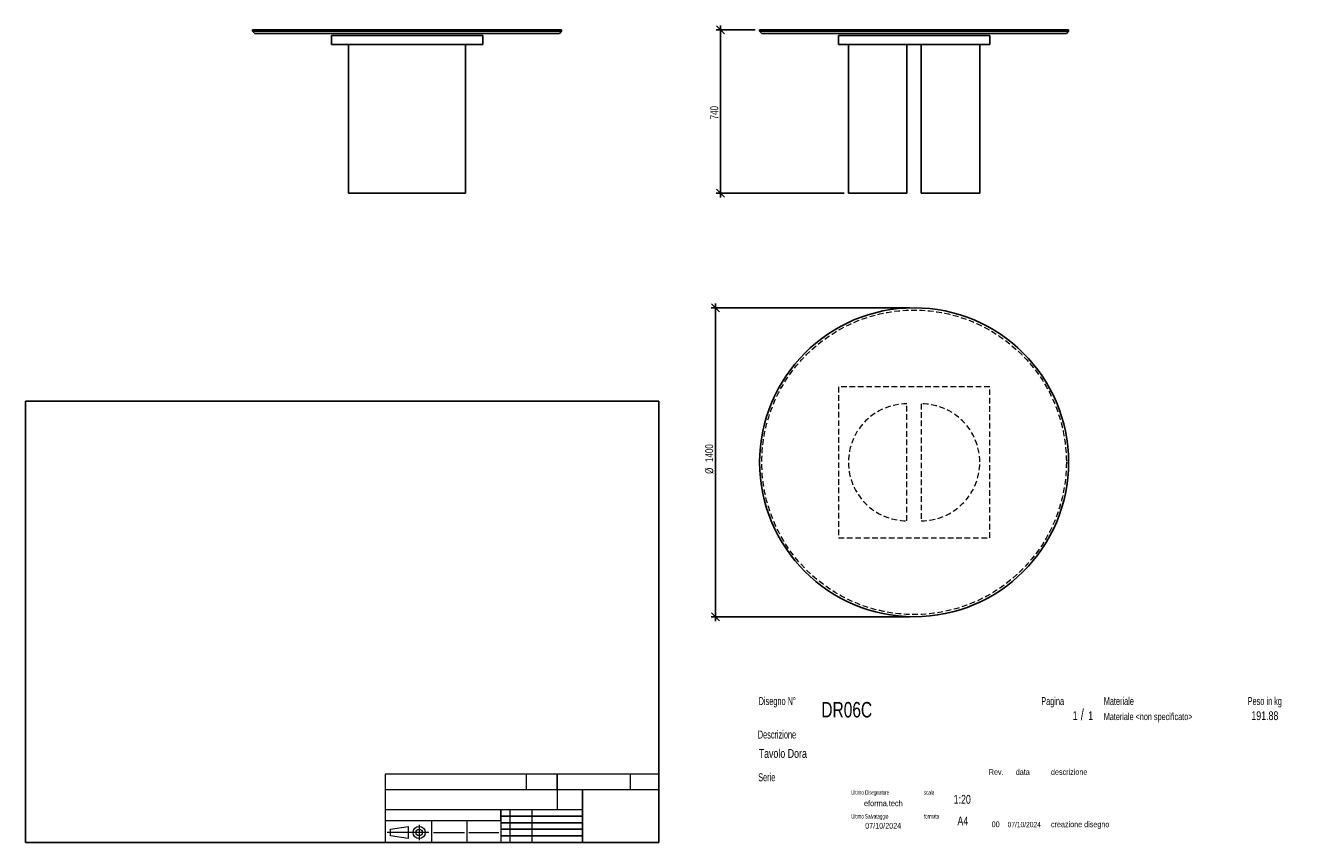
# Model space of a CAD drawing. Header units: millimetres. Extents: x 2 to 291, y 2 to 188.
import ezdxf

# ---------------------------------------------------------------- set-up
doc = ezdxf.new("R2010")
doc.units = ezdxf.units.MM
doc.linetypes.add('HIDDEN', pattern=[1.905, 1.27, -0.635])
doc.layers.add('FORMAT', color=7, linetype='Continuous')
doc.styles.add('SLDTEXTSTYLE0', font='TXT', dxfattribs={"width": 0.605})
doc.styles.add('SLDTEXTSTYLE1', font='TXT', dxfattribs={"width": 0.75})
doc.dimstyles.new('SLDDIMSTYLE0', dxfattribs={"dimtxt": 1.8, "dimasz": 1.8, "dimexe": 0, "dimexo": 0.0625, "dimgap": 0.45, "dimtad": 1, "dimlfac": 20, "dimrnd": 1e-09, "dimzin": 12, "dimdsep": 46, "dimtxsty": 'SLDTEXTSTYLE1', "dimblk1": 'OBLIQUE', "dimblk2": 'OBLIQUE', "dimsah": 1, "dimcen": 0.09, "dimadec": 0, "dimazin": 3, "dimtfac": 1, "dimtmove": 0, "dimatfit": 0, "dimldrblk": 'OBLIQUE', "dimfxl": 0, "dimfrac": 2, "dimtolj": 1, "dimtzin": 12, "dimarcsym": 0})

# ---------------------------------------------------------------- blocks, each defined once
blk = doc.blocks.new('_Oblique')
at = {"color": 0, "linetype": 'ByBlock', "lineweight": -2}
blk.add_line((-0.5, -0.5), (0.5, 0.5), dxfattribs=at)
blk = doc.blocks.new('_D')
at = {"layer": 'FORMAT', "color": 7}
for p, q in [((160, 186.66), (160, 187.66)), ((167.88, 186.66), (159, 186.66)), ((160, 186.66), (160, 149.66)), ((188, 149.66), (159, 149.66)), ((160, 149.66), (160, 148.66))]:
    blk.add_line(p, q, dxfattribs=at)
at = {"layer": 'FORMAT', "color": 7, "xscale": 1.8, "yscale": 1.8}
for p, rotation in [((160, 186.66), 270.0000000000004), ((160, 149.66), 90.0000000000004)]:
    blk.add_blockref('_Oblique', p, dxfattribs=dict(at, rotation=rotation))
at = {"layer": 'FORMAT', "color": 7, "insert": (157.68, 166.39), "char_height": 1.8, "attachment_point": 1, "rotation": 90, "style": 'SLDTEXTSTYLE1'}
blk.add_mtext('740', dxfattribs=at)
blk = doc.blocks.new('_D_1')
at = {"layer": 'FORMAT', "color": 7}
for p, q in [((158.88, 123.67), (158.88, 124.67)), ((202.88, 123.67), (157.88, 123.67)), ((158.88, 123.67), (158.88, 53.67)), ((202.88, 53.67), (157.88, 53.67)), ((158.88, 53.67), (158.88, 52.67))]:
    blk.add_line(p, q, dxfattribs=at)
at = {"layer": 'FORMAT', "color": 7, "xscale": 1.8, "yscale": 1.8}
for p, rotation in [((158.88, 123.67, 17.35), 270.0000000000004), ((158.88, 53.67, 17.35), 90.0000000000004)]:
    blk.add_blockref('_Oblique', p, dxfattribs=dict(at, rotation=rotation))
at = {"layer": 'FORMAT', "color": 7, "char_height": 1.8, "attachment_point": 1, "rotation": 90, "style": 'SLDTEXTSTYLE1'}
for s, insert in [('1400', (156.53, 88.75)), ('%%c', (156.56, 86.04))]:
    blk.add_mtext(s, dxfattribs=dict(at, insert=insert))

msp = doc.modelspace()

# ---------------------------------------------------------------- linework, layer by layer
at = {"color": 7, "linetype": 'Continuous', "lineweight": 25}
for p, q in [((53.98375, 186.66339), (53.98375, 186.36339)), ((123.98375, 186.66339), (53.98375, 186.66339)), ((53.98375, 186.36339), (54.48375, 185.86339)), ((123.98375, 186.36339), (53.98375, 186.36339)), ((123.48375, 185.86339), (54.48375, 185.86339)), ((71.85875, 183.36339), (71.85875, 185.36339)), ((71.85875, 185.36339), (106.10875, 185.36339)), ((106.10875, 183.36339), (106.10875, 185.36339)), ((123.48375, 185.86339), (123.98375, 186.36339)), ((123.98375, 186.36339), (123.98375, 186.66339)), ((168.87669, 186.66339), (168.87669, 186.36339)), ((238.87669, 186.66339), (168.87669, 186.66339)), ((168.87669, 186.36339), (169.37669, 185.86339)), ((238.87669, 186.36339), (168.87669, 186.36339)), ((238.37669, 185.86339), (169.37669, 185.86339)), ((186.75169, 183.36339), (186.75169, 185.36339)), ((186.75169, 185.36339), (221.00169, 185.36339)), ((221.00169, 183.36339), (221.00169, 185.36339)), ((238.37669, 185.86339), (238.87669, 186.36339)), ((238.87669, 186.36339), (238.87669, 186.66339)), ((71.85875, 183.36339), (106.10875, 183.36339)), ((75.73375, 149.66339), (75.73375, 183.36339)), ((102.23375, 149.66339), (102.23375, 183.36339)), ((186.75169, 183.36339), (221.00169, 183.36339)), ((189.00169, 183.36339), (189.00169, 149.66339)), ((202.25169, 149.66339), (202.25169, 183.36339)), ((205.50169, 149.66339), (205.50169, 183.36339)), ((218.75169, 149.66339), (218.75169, 183.36339)), ((75.73375, 149.66339), (102.23375, 149.66339)), ((189.00169, 149.66339), (202.25169, 149.66339)), ((205.50169, 149.66339), (218.75169, 149.66339))]:
    msp.add_line(p, q, dxfattribs=at)
at = {"color": 7, "linetype": 'HIDDEN', "lineweight": 18}
for p, q in [((186.75169, 105.79269), (186.75169, 71.54269)), ((221.00169, 105.79269), (186.75169, 105.79269)), ((221.00169, 71.54269), (221.00169, 105.79269)), ((202.25169, 75.41769), (202.25169, 101.91769)), ((205.50169, 101.91769), (205.50169, 75.41769)), ((186.75169, 71.54269), (221.00169, 71.54269))]:
    msp.add_line(p, q, dxfattribs=at)
at = {"color": 7, "linetype": 'Continuous', "lineweight": 25}
msp.add_circle((203.87669, 88.66769), 35, dxfattribs=at)
at = {"color": 7, "linetype": 'HIDDEN', "lineweight": 18}
msp.add_circle((203.87669, 88.66769), 34.5, dxfattribs=at)
for centre, start, end in [((202.25169, 88.66769), 90, 270), ((205.50169, 88.66769), 270, 90)]:
    msp.add_arc(centre, 13.25, start, end, dxfattribs=at)
at = {"layer": 'FORMAT', "color": 251, "true_color": 0x484848}
for p, q in [((2.5, 102.5), (146, 102.5)), ((2.5, 102.5), (2.5, 2.5)), ((146, 102.5), (146, 2.5)), ((2.5, 2.5), (146, 2.5))]:
    msp.add_line(p, q, dxfattribs=at)
at = {"layer": 'FORMAT', "color": 251, "lineweight": 18, "true_color": 0x484848}
for p, q in [((146, 18), (84, 18)), ((84, 18), (84, 2.5)), ((116, 18), (116, 14.5)), ((139.5, 18), (139.5, 14.5)), ((84, 14.5), (146, 14.5)), ((84, 10), (123, 10)), ((112.25, 10), (112.25, 2.5)), ((117.25, 10), (117.25, 2.5)), ((123, 10), (128.75, 10)), ((84, 7.5), (110.25, 7.5)), ((85.22616, 5.51421), (89.22616, 6.13921)), ((89.22616, 6.13921), (89.22616, 3.38921)), ((91.73012, 6.52038), (91.73012, 3.03025)), ((94.5, 7.5), (94.5, 2.5)), ((102.5, 7.5), (102.5, 2.5)), ((110.25, 7.5), (110.25, 2.5)), ((93.94146, 4.76421), (84.44672, 4.76421)), ((85.22616, 4.01421), (85.22616, 5.51421)), ((89.22616, 3.38921), (85.22616, 4.01421)), ((95, 4.75), (102, 4.75)), ((103, 4.75), (109.75, 4.75))]:
    msp.add_line(p, q, dxfattribs=at)
at = {"layer": 'FORMAT', "color": 7}
for p, q in [((123, 14.5), (123, 18)), ((128.75, 10), (128.75, 14.5)), ((110.25, 7.5), (110.25, 10)), ((128.75, 2.5), (128.75, 10)), ((110.25, 8.5), (128.75, 8.5)), ((110.25, 7), (128.75, 7)), ((110.25, 5.5), (128.75, 5.5)), ((110.25, 4), (128.75, 4)), ((110.25, 2.5), (128.75, 2.5))]:
    msp.add_line(p, q, dxfattribs=at)
at = {"layer": 'FORMAT', "color": 7, "lineweight": 18}
msp.add_line((123, 14.5), (123, 10), dxfattribs=at)
at = {"layer": 'FORMAT', "color": 251, "lineweight": 18, "true_color": 0x484848}
for radius in [1.375, 0.75]:
    msp.add_circle((91.73012, 4.76421), radius, dxfattribs=at)

# ---------------------------------------------------------------- texts
at = {"color": 18, "linetype": 'Continuous', "lineweight": 0, "true_color": 0x060606, "insert": (280.29073, 32.24796), "char_height": 2, "attachment_point": 1, "style": 'SLDTEXTSTYLE1'}
msp.add_mtext('191.88', dxfattribs=at)
at = {"layer": 'FORMAT', "color": 18, "true_color": 0x060606}
for s, insert, char_height, attachment_point, style in [('Disegno N°', (168.65209, 35.46055), 1.8, 1, 'SLDTEXTSTYLE0'), ('Pagina', (232.68578, 35.4642), 1.8, 1, 'SLDTEXTSTYLE0'), ('Materiale', (246.84637, 35.4642), 1.8, 1, 'SLDTEXTSTYLE0'), ('Peso in kg', (279.45834, 35.4642), 1.8, 1, 'SLDTEXTSTYLE0'), ('DR06C', (182.85785, 34.35127), 3.5, 1, 'SLDTEXTSTYLE1'), ('1', (239.82456, 32.24796), 2, 1, 'SLDTEXTSTYLE1'), ('/', (241.64155, 32.74597), 2.5, 1, 'SLDTEXTSTYLE1'), ('1', (243.32047, 32.24796), 2, 1, 'SLDTEXTSTYLE1'), ('Materiale <non specificato>', (246.84637, 31.8349), 1.5875, 1, 'SLDTEXTSTYLE1'), ('Descrizione', (168.45959, 27.87301), 1.8, 1, 'SLDTEXTSTYLE0'), ('Tavolo Dora', (168.65209, 23.69153), 2, 1, 'SLDTEXTSTYLE1'), ('Serie', (168.54671, 18.20074), 1.8, 1, 'SLDTEXTSTYLE0'), ('Rev.', (220.80434, 19.14061), 1.3, 1, 'SLDTEXTSTYLE1'), ('data', (226.90583, 19.14061), 1.3, 1, 'SLDTEXTSTYLE1'), ('descrizione', (234.88928, 19.14061), 1.3, 1, 'SLDTEXTSTYLE1'), ('Ultimo Disegnatore', (189.61829, 14.3444), 1, 1, 'SLDTEXTSTYLE0'), ('scala', (206.10636, 14.3444), 1, 1, 'SLDTEXTSTYLE0'), ('1:20', (212.8317, 13.28812), 2, 1, 'SLDTEXTSTYLE1'), ('Ultimo Salvataggio', (189.61829, 8.93841), 1, 1, 'SLDTEXTSTYLE0'), ('formato', (206.10636, 8.93841), 1, 1, 'SLDTEXTSTYLE0'), ('07/10/2024', (196.86819, 6.95548), 1.3, 2, 'SLDTEXTSTYLE1'), ('A4', (213.69281, 8.39825), 2, 1, 'SLDTEXTSTYLE1'), ('00', (221.45534, 7.2775), 1.3, 1, 'SLDTEXTSTYLE1'), ('07/10/2024', (225.06555, 7.1779), 1.2, 1, 'SLDTEXTSTYLE1'), ('creazione disegno', (234.88928, 7.2775), 1.3, 1, 'SLDTEXTSTYLE1')]:
    msp.add_mtext(s, dxfattribs=dict(at, insert=insert, char_height=char_height, attachment_point=attachment_point, style=style))
at = {"layer": 'FORMAT', "color": 18, "true_color": 0x020202, "insert": (196.90354, 12.06285), "char_height": 1.3229167, "attachment_point": 2, "style": 'SLDTEXTSTYLE1'}
msp.add_mtext('eforma.tech', dxfattribs=at)

# ---------------------------------------------------------------- dimensions: what is measured, and where the dimension line sits
at = {"layer": 'FORMAT', "color": 7}
dim = msp.add_linear_dim(base=(160.00422, 149.66339), p1=(168.87669, 186.66339), p2=(189.00169, 149.66339), angle=90, dimstyle='SLDDIMSTYLE0', dxfattribs=at)
dim.commit()
dim.dimension.update_dxf_attribs({"geometry": '_D', "text_midpoint": (160.00422, 168.38702), "dimtype": 160})
dim = msp.add_linear_dim(base=(158.87669, 53.66769), p1=(203.87669, 123.66769), p2=(203.87669, 53.66769), angle=90, text='%%c<>', dimstyle='SLDDIMSTYLE0', dxfattribs=at)
dim.commit()
dim.dimension.update_dxf_attribs({"geometry": '_D_1', "text_midpoint": (158.87669, 90.0536), "dimtype": 160})

doc.saveas('drawing.dxf')
